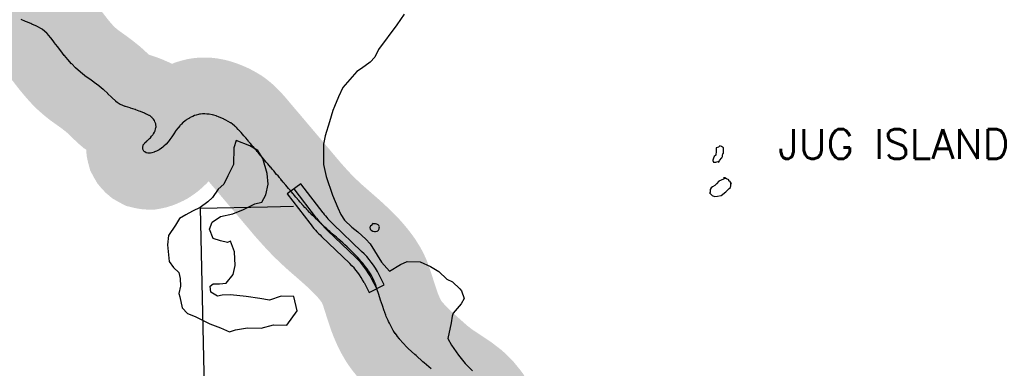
# Model space of a CAD drawing. Header units: feet. Extents: x 18803 to 104580, y -6601 to 116448.
# Tile 54 of 102: x 41313 to 50035, y 95661 to 98752. Entities that reach past the tile are written whole.
import ezdxf

# ---------------------------------------------------------------- set-up
doc = ezdxf.new("R2010")
doc.units = ezdxf.units.FT
doc.header["$LTSCALE"] = 100
doc.header["$MEASUREMENT"] = 0
for name, color, linetype in [('ELPC BOLD TITLE SHEET', 3, 'Continuous'), ('ELPC-XIST', 6, 'Continuous'), ('ELRP', 253, 'Continuous'), ('ITTW', 253, 'Continuous'), ('SL-VICINITY MAP', 2, 'Continuous')]:
    doc.layers.add(name, color=color, linetype=linetype)
doc.styles.add('L2640', font='simplex.shx', dxfattribs={"height": 264})

msp = doc.modelspace()

# ---------------------------------------------------------------- linework, layer by layer
at = {"layer": 'ELPC BOLD TITLE SHEET', "const_width": 1000}
msp.add_lwpolyline([(45451.63411869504, 95143.66703636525), (45425.38709273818, 95211.90672042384), (45424.71515124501, 95213.34647538), (45424.28569663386, 95214.23099325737), (45395.81329205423, 95270.65115784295), (45395.27885129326, 95271.65972916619), (45395.0230173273, 95272.08071660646), (45357.27947562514, 95333.00280543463), (45355.24781983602, 95335.84981946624), (45354.10563082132, 95337.3427439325), (45310.89649710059, 95390.07976039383), (45306.57240256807, 95394.78560678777), (45305.42566720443, 95395.96169105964), (45267.5177949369, 95432.60019720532), (45266.3884632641, 95433.63391261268), (45258.90526349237, 95440.11973498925), (45200.24285924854, 95485.29608928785), (45198.52343568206, 95486.51677439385), (45197.89882054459, 95486.94820562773), (45117.88527615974, 95540.7028643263), (45117.6045819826, 95540.88891771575), (45116.57871419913, 95541.55975282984), (45116.57975408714, 95541.55907278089), (45039.6251000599, 95591.88798105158), (45037.90025512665, 95593.09431667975), (45037.00435520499, 95593.74868757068), (44964.68265415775, 95648.88548944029), (44957.23550733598, 95655.13922026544), (44956.64630148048, 95655.64804288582), (44896.52595194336, 95709.03427657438), (44896.46815554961, 95709.08544992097), (44884.72070065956, 95719.456474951), (44884.48495848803, 95719.66711111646), (44824.1493172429, 95774.22786362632), (44824.11220528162, 95774.26136209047), (44814.56663088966, 95782.86173916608), (44814.29961426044, 95783.10549978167), (44755.42205974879, 95837.56541117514), (44743.63164125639, 95849.45144560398), (44742.84432837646, 95850.27569633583), (44678.30324241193, 95920.4508027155), (44678.05147718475, 95920.7276667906), (44676.77636749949, 95922.14589649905), (44657.67499031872, 95945.51511447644), (44656.85841221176, 95946.55741567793), (44655.4627492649, 95948.4168492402), (44640.66898864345, 95969.10670923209), (44640.2290661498, 95969.7378609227), (44627.05102122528, 95989.13703282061), (44625.69257260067, 95991.35992011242), (44625.29133168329, 95992.03443701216), (44612.43057650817, 96014.25342782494), (44612.28150155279, 96014.51371937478), (44602.18481013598, 96032.33162506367), (44599.84386303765, 96036.79701653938), (44599.57114823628, 96037.32896380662), (44588.0483788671, 96060.31899901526), (44587.86754776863, 96060.68555033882), (44580.16660611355, 96076.54731424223), (44576.50184373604, 96084.54993718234), (44576.21524487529, 96085.19430850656), (44560.41817051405, 96121.78479854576), (44555.80218808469, 96133.24043078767), (44555.69620104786, 96133.5068937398), (44546.36040204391, 96157.28728994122), (44546.00049212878, 96158.24998470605), (44541.98801484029, 96169.54128944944), (44525.41099516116, 96218.94086372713), (44509.68708046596, 96266.7097155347), (44494.31978863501, 96314.86421096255), (44494.31752544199, 96314.87131161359), (44494.31528073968, 96314.87834844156), (44477.81546462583, 96366.6671098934), (44477.61445400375, 96367.27533197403), (44470.17085257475, 96389.01073823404), (44457.86604883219, 96423.26803709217), (44457.15707657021, 96425.0583478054), (44453.06860637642, 96434.48513806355), (44444.12156907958, 96453.58830414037), (44435.22412978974, 96471.2037566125), (44431.75530789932, 96477.80937572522), (44430.9816733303, 96479.19839809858), (44425.05355429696, 96489.25177672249), (44414.01305682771, 96507.44052182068), (44402.60719082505, 96525.43102407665), (44399.36696288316, 96530.28870580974), (44398.55146077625, 96531.45726375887), (44390.26992044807, 96542.8076127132), (44377.54327603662, 96559.96394542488), (44364.70181258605, 96576.88338827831), (44361.22119751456, 96581.32173025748), (44360.67603900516, 96581.99935490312), (44351.44405693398, 96593.18659637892), (44337.83883653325, 96609.45580620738), (44323.61119262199, 96626.27643108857), (44321.6327872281, 96628.57480454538), (44320.99365194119, 96629.29713725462), (44309.14119758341, 96642.32980140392), (44294.39953900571, 96657.97761890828), (44280.14783287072, 96672.97992023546), (44279.42700776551, 96673.7171545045), (44279.39608012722, 96673.74785537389), (44263.52420069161, 96689.3711536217), (44247.0925761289, 96705.40773171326), (44237.16200294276, 96715.0363161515), (44237.07249791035, 96715.12281366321), (44230.17976245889, 96721.76201297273), (44212.44667118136, 96738.40149714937), (44194.29145858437, 96755.2795457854), (44194.1531079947, 96755.40752722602), (44193.8020025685, 96755.7307897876), (44193.77731203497, 96755.75345659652), (44193.75263755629, 96755.77614870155), (44174.6490841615, 96773.2983475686), (44155.70020217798, 96790.25020241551), (44148.76399207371, 96796.40326530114), (44148.52764191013, 96796.61115382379), (44136.74107105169, 96806.89044578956), (44136.61639376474, 96806.99967111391), (44118.05788197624, 96823.33170163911), (44118.03435723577, 96823.35235083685), (44118.01071886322, 96823.37313536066), (44103.16498099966, 96836.39299320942), (44102.97507897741, 96836.55839259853), (44099.83894055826, 96839.27104499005), (44099.72528874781, 96839.36975713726), (44082.10548973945, 96854.73676991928), (44082.10298706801, 96854.73895198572), (44082.10039094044, 96854.74121596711), (44064.95702766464, 96869.68702285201), (44059.90783190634, 96874.04997273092), (44048.35169445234, 96884.13444683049), (44048.26789824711, 96884.20778230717), (44032.24660482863, 96898.26943082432), (44017.34088939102, 96911.37879373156), (44016.75811553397, 96911.90234665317), (44016.48219301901, 96912.15272794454), (44001.25608597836, 96926.10849725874), (44001.19274336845, 96926.16668873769), (43985.09592585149, 96940.9885179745), (43984.92838187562, 96941.14373693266), (43974.25360068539, 96951.09384426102), (43968.09591319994, 96956.95991748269), (43968.07965537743, 96956.97537779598), (43968.06352592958, 96956.99073421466), (43950.95301906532, 96973.25221050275), (43950.75845534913, 96973.43845242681), (43933.90378685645, 96989.68841469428), (43931.86559845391, 96991.63990542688), (43917.40266095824, 97005.87910973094), (43917.0646938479, 97006.21614508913), (43900.88364002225, 97022.56095743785), (43900.50359856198, 97022.95050711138), (43891.50016026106, 97032.31535345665), (43884.55136416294, 97039.60659806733), (43884.39774434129, 97039.76874656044), (43868.91187253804, 97056.21153675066), (43868.85176310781, 97056.27550666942), (43853.80654418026, 97072.32366256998), (43852.53596740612, 97073.6708809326), (43839.34915354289, 97088.13411563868), (43839.27933736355, 97088.21089342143), (43825.27600184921, 97103.65153017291), (43825.13797762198, 97103.80452665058), (43813.61649978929, 97116.64342929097), (43811.6447548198, 97118.86582688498), (43798.64836067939, 97133.3624080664), (43798.59015791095, 97133.42747459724), (43785.78381570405, 97147.77611204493), (43785.58263191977, 97148.00329090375), (43774.17838680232, 97160.98207583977), (43772.65477636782, 97162.7499817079), (43772.34234022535, 97163.11704116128), (43759.34425737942, 97178.57866176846), (43759.18241818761, 97178.77242434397), (43746.1160788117, 97194.5178231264), (43736.86168370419, 97205.55342904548), (43733.17190696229, 97210.00099932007), (43720.65705578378, 97224.84167009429), (43708.05531490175, 97239.59977476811), (43707.99046158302, 97239.6759184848), (43698.67791495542, 97250.63748503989), (43698.56232382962, 97250.77292750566), (43695.11434234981, 97254.79474939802), (43694.95102040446, 97254.98648177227), (43682.28536839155, 97269.95139900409), (43682.05727098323, 97270.22335669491), (43669.9843372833, 97284.74895366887), (43658.78715214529, 97298.15245716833), (43658.66468394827, 97298.30132767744), (43647.75963679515, 97311.04585112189), (43647.6593138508, 97311.16355730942), (43636.50713065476, 97324.29955474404), (43636.22733299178, 97324.63283303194), (43624.71737068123, 97338.49740610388), (43624.68549519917, 97338.53585198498), (43617.61717123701, 97347.07216022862), (43617.55200204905, 97347.15065624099), (43613.09657566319, 97352.50303399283), (43601.42428735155, 97366.3618780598), (43589.13277631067, 97380.86255955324), (43576.52433199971, 97395.63876956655), (43576.48991504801, 97395.67904755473), (43576.17649990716, 97396.04545218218), (43576.15046798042, 97396.0757787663), (43576.12445359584, 97396.10614880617), (43562.68284380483, 97411.74870787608), (43562.6485144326, 97411.78871493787), (43549.25472163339, 97427.41966025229), (43549.02244590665, 97427.69337475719), (43536.1473621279, 97443.01353308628), (43536.0035419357, 97443.18363573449), (43535.80962174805, 97443.41161479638), (43535.72562749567, 97443.51070904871), (43522.47027724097, 97459.20414190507), (43509.54243606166, 97474.39354453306), (43509.48472881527, 97474.46150838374), (43496.517010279, 97489.77042718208), (43496.12076307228, 97490.23399720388), (43484.1901754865, 97504.27467033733), (43484.08918668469, 97504.3940136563), (43472.37921515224, 97518.28972291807), (43472.09639437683, 97518.62927900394), (43460.91814073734, 97532.20802574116), (43457.18805267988, 97536.64072387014), (43457.14475574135, 97536.69208651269), (43449.66615718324, 97545.54837433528), (43437.48075109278, 97559.87588383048), (43437.46237218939, 97559.89750945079), (43424.26381514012, 97575.43903868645), (43417.72524903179, 97583.05661091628), (43410.34702571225, 97591.7120985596), (43410.32800967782, 97591.73435578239), (43410.30896490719, 97591.75668037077), (43396.36567149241, 97608.0641483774), (43396.33003837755, 97608.10588299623), (43382.88975941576, 97623.87004172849), (43382.80075922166, 97623.97480641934), (43378.55560681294, 97628.98989221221), (43378.54686025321, 97629.00023636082), (43378.53786485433, 97629.01086713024), (43370.04363241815, 97639.0602090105), (43357.31614443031, 97653.91713001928), (43357.10004335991, 97654.17162506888), (43344.07069556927, 97669.65219889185), (43338.57167679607, 97676.09975191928), (43338.55844931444, 97676.11525270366), (43330.18445916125, 97685.92314715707), (43329.86314018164, 97686.30452982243), (43315.74215622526, 97703.29024514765), (43315.64068390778, 97703.41282066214), (43301.7786720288, 97720.22875729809), (43299.15474284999, 97723.34095733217), (43287.96271215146, 97736.22479947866), (43275.10796960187, 97750.81101908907), (43262.48067928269, 97764.76882795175), (43261.54301156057, 97765.77460600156), (43260.93998000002, 97766.40717668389), (43248.27694646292, 97779.39782692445), (43232.7903808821, 97794.79792707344), (43223.52640466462, 97803.63378917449), (43222.01466869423, 97804.9997799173), (43216.20372294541, 97809.97256916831), (43198.54737297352, 97824.26750829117), (43182.17126241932, 97836.68572572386), (43180.04150846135, 97838.18279199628), (43179.71698760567, 97838.3781955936), (43159.62678402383, 97850.33180041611), (43138.63165365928, 97862.00903469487), (43121.32375212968, 97870.96504452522), (43119.59858161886, 97871.7972619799), (43117.09426448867, 97872.91981008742), (43095.29925242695, 97882.15384899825), (43074.27224359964, 97890.56787581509), (43058.02843713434, 97896.63541524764), (43056.52919099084, 97897.1513537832), (43053.51248168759, 97898.10226894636), (43032.44982510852, 97904.26884997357), (43019.37873380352, 97907.70074775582), (43017.47776372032, 97908.12982859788), (42989.77040021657, 97913.37796852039), (42979.87059202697, 97914.78064587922), (42978.20970031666, 97914.96659793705), (42970.2366515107, 97915.62381192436), (42951.4282618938, 97916.50141410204), (42943.7257093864, 97916.5317625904), (42941.79627005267, 97916.4733051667), (42933.04337772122, 97915.9075577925), (42914.62640467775, 97914.3010751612), (42908.80153587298, 97913.65968983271), (42906.43613061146, 97913.29736158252), (42897.28155589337, 97911.49632659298), (42877.25848768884, 97906.37262484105), (42875.71582181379, 97905.93323912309), (42862.08228308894, 97901.65024247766), (42845.42564853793, 97894.4878093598), (42844.16920323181, 97893.91282906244), (42817.85186621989, 97881.12628974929), (42815.9037008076, 97880.08999281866), (42810.16188186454, 97876.7614773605), (42794.30540157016, 97866.08653091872), (42787.35911236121, 97861.20154190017), (42786.33009366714, 97860.44623457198), (42777.90170369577, 97853.99277814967), (42761.65194155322, 97841.00378237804), (42760.34332622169, 97839.88422906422), (42759.38253942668, 97839.0286224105), (42746.04809501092, 97826.67030099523), (42736.30985017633, 97817.07427001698), (42735.10129447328, 97815.81772091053), (42731.32086840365, 97811.6701858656), (42718.15919532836, 97795.86402601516), (42715.57443695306, 97792.5044732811), (42715.31836566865, 97792.16709264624), (42697.34774203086, 97768.1652372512), (42697.05027030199, 97767.7610049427), (42693.27217618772, 97762.5370008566), (42677.9396888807, 97740.60098186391), (42677.44784778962, 97739.87363081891), (42659.53412812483, 97712.47897258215), (42659.48586245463, 97712.40541184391), (42659.46861499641, 97712.37924500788), (42642.91524414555, 97688.52843256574), (42637.5298014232, 97681.27913595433), (42636.4266490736, 97679.89506710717), (42626.66674953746, 97668.47025149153), (42626.64887156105, 97668.44938997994), (42626.631004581, 97668.42849731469), (42610.21257874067, 97649.29036770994), (42609.68358340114, 97648.69188767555), (42609.27687328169, 97648.30611157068), (42590.11057729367, 97630.50042811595), (42581.38428392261, 97622.92028229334), (42580.14639320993, 97621.90965495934), (42569.16609810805, 97613.4910785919), (42547.70243611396, 97598.9418665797), (42544.79802520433, 97597.12898347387), (42542.10841212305, 97595.67316911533), (42524.97972106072, 97587.73101726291), (42507.08145730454, 97579.68928931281), (42504.77764335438, 97578.77183522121), (42503.1039952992, 97578.1873058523), (42483.29778427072, 97571.98716542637), (42470.25519317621, 97568.88590812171), (42466.24330270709, 97568.18072985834), (42462.36617843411, 97568.28099971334), (42449.02868875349, 97569.35554028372), (42437.21130334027, 97571.51611627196), (42432.73644166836, 97572.5888066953), (42429.89844427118, 97574.08409893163), (42420.88664713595, 97579.26885011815), (42419.05163980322, 97580.82794143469), (42413.5924195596, 97586.35571861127), (42412.47841715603, 97587.7006363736), (42407.20960731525, 97596.71814030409), (42405.70459520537, 97599.52648476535), (42404.6052267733, 97603.58256762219), (42402.34733277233, 97613.90525550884), (42402.22515608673, 97615.62961667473), (42402.42792373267, 97623.39914314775), (42402.97110460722, 97627.73092329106), (42405.23021093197, 97634.84178899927), (42407.9352972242, 97641.18353729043), (42408.03929212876, 97641.37375518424), (42415.48475736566, 97651.2769140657), (42417.03767759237, 97653.18532528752), (42422.62790553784, 97659.53709918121), (42426.65173331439, 97663.95204584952), (42428.1651986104, 97665.49612756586), (42439.3166959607, 97676.07421931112), (42439.96397665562, 97676.67025800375), (42444.56745956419, 97680.78507445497), (42445.36917574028, 97681.52825469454), (42463.66527081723, 97699.11438439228), (42470.23233429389, 97705.49174838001), (42481.23235492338, 97718.06738061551), (42492.67837301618, 97731.13011002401), (42496.48849997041, 97736.51159578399), (42498.74954191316, 97740.21089487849), (42506.93334711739, 97755.90169584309), (42511.52777431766, 97766.51097635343), (42512.81364109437, 97770.04356359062), (42515.85207539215, 97780.24091718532), (42519.52750406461, 97794.76130603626), (42520.39950182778, 97799.69405713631), (42520.71693245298, 97802.7623012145), (42520.20152577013, 97822.56498195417), (42519.91386929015, 97826.35212743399), (42518.82960067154, 97829.21914756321), (42511.00477916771, 97847.6546669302), (42506.01598359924, 97857.06124155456), (42503.63115313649, 97860.97183797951), (42497.81027254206, 97869.34278394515), (42487.59585152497, 97882.0279953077), (42485.26053274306, 97884.67485779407), (42481.76152896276, 97888.2989599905), (42467.51635194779, 97899.06105680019), (42464.02898644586, 97901.40023619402), (42460.78912381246, 97903.31828207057), (42429.2028313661, 97917.79044279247), (42428.403832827, 97918.14374822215), (42419.14710643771, 97922.09040842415), (42418.76421871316, 97922.25662409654), (42383.35786613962, 97937.90316447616), (42382.3224774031, 97938.33743727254), (42372.42027234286, 97942.2715105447), (42341.41983342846, 97953.07137910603), (42341.39291429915, 97953.08077274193), (42337.52582191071, 97954.43246686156), (42336.82350949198, 97954.6673019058), (42295.61400236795, 97967.82713345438), (42290.85725821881, 97969.32955541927), (42290.84873260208, 97969.33224666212), (42249.91406798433, 97982.24631606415), (42248.29383219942, 97982.81711672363), (42247.52875139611, 97983.11543498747), (42206.11733926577, 97999.65588176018), (42204.31030812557, 98000.44592367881), (42203.25378631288, 98001.07237017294), (42177.00409429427, 98017.34820384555), (42164.94910100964, 98027.73448517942), (42163.55752575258, 98029.00295193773), (42129.44803173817, 98061.89289619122), (42129.43451268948, 98061.90592417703), (42127.51891524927, 98063.75084903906), (42127.32846440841, 98063.93581727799), (42094.71969429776, 98095.87236969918), (42094.23829075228, 98096.33376263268), (42091.37394608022, 98099.02026159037), (42057.37285212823, 98130.17941314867), (42056.70975113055, 98130.7698661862), (42053.28340245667, 98133.73411065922), (42017.64661140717, 98162.43625922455), (42017.26599915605, 98162.7378925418), (42013.45936636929, 98165.70608799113), (41973.39499282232, 98196.29194455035), (41970.63019457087, 98198.33458398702), (41970.24546670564, 98198.61425317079), (41932.83278705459, 98225.37118011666), (41932.77379509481, 98225.41347581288), (41929.15371303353, 98228.01547312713), (41928.89839228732, 98228.19702422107), (41890.92127181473, 98254.91126827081), (41890.46952724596, 98255.23495885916), (41886.88257802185, 98257.85271062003), (41850.80627081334, 98286.68361124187), (41850.18467422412, 98287.19378656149), (41850.06190273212, 98287.30174963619), (41807.78151302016, 98324.68148599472), (41806.89894556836, 98325.49298657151), (41806.84285591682, 98325.55036417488), (41773.42758802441, 98359.82224265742), (41772.91125566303, 98360.38576617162), (41739.85798787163, 98398.17220948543), (41739.51483757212, 98398.57026307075), (41708.88497827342, 98434.72516174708), (41708.64111131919, 98435.01658144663), (41708.10599550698, 98435.66397572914), (41677.28069060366, 98475.10054234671), (41676.94555884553, 98475.53758762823), (41676.70130639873, 98475.86230954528), (41676.49991347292, 98476.12695409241), (41648.33799055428, 98512.70680105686), (41648.31862098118, 98512.73204100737), (41648.29922742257, 98512.75725843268), (41647.61920578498, 98513.64442814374), (41618.65499535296, 98550.75136335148), (41618.08519370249, 98551.47750302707), (41589.27336842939, 98590.191187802), (41588.44666463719, 98591.2493306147), (41587.04764062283, 98592.95605361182), (41556.52417011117, 98628.5486122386), (41555.74133569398, 98629.36106356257), (41553.93184010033, 98631.0812929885), (41514.89888706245, 98665.05480138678), (41514.1015693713, 98665.72588955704), (41512.78334285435, 98666.52233834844), (41467.07966628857, 98692.62958244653), (41465.01559327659, 98693.70784857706), (41456.64008576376, 98697.69092450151), (41420.75862775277, 98712.14835776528), (41410.18342442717, 98716.64561996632), (41410.04685267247, 98716.70406302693), (41372.911342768, 98732.69457865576), (41363.26330303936, 98736.98312049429), (41363.1380474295, 98737.03911618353), (41327.09074328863, 98753.24630643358), (41318.3426462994, 98757.5288177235), (41317.87127644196, 98757.76466141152), (41282.33894575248, 98775.9301512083), (41281.81245970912, 98776.1924041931), (41272.28298311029, 98780.81545881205), (41272.04929472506, 98780.93017519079), (41236.29149119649, 98798.69049506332), (41227.39642012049, 98803.25984359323), (41226.51453584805, 98803.73299773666), (41191.61933598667, 98823.26716083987), (41191.53964945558, 98823.31160982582), (41185.21410189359, 98826.82737682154), (41146.37112684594, 98847.32116780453), (41144.4637427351, 98848.3689508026), (41144.3468503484, 98848.43349282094), (41103.12753162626, 98871.30918761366), (41102.89915107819, 98871.43465010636), (41102.65687759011, 98871.56639011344), (41059.10206723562, 98894.96384483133), (41058.4093916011, 98895.3482013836), (41057.91602199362, 98895.62510318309), (41017.30271543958, 98917.9531054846), (41015.62910725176, 98918.81450093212), (40974.95942927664, 98940.8898589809), (40974.9497721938, 98940.89509468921), (40974.94021957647, 98940.90027780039), (40972.27505769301, 98942.34465531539), (40933.83362643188, 98963.5820727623), (40927.10764419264, 98967.23360541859), (40926.38687579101, 98967.61301881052), (40890.55476317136, 98985.89176411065), (40890.5294851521, 98985.90461660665), (40890.50422761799, 98985.91748688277), (40881.09682490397, 98990.69533456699), (40849.59600640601, 99007.21339937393), (40849.32170214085, 99007.35898223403), (40835.00528928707, 99015.04882392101), (40804.92179323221, 99031.89923073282)], dxfattribs=at)
at = {"layer": 'ELPC-XIST'}
msp.add_lwpolyline([(44956.64630148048, 95655.64804288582), (44896.52595194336, 95709.03427657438), (44896.46815554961, 95709.08544992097), (44884.72070065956, 95719.456474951), (44884.48495848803, 95719.66711111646), (44824.1493172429, 95774.22786362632), (44824.11220528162, 95774.26136209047), (44814.56663088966, 95782.86173916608), (44814.29961426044, 95783.10549978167), (44755.42205974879, 95837.56541117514), (44743.63164125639, 95849.45144560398), (44742.84432837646, 95850.27569633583), (44678.30324241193, 95920.4508027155), (44678.05147718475, 95920.7276667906), (44676.77636749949, 95922.14589649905), (44657.67499031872, 95945.51511447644), (44656.85841221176, 95946.55741567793), (44655.4627492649, 95948.4168492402), (44640.66898864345, 95969.10670923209), (44640.2290661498, 95969.7378609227), (44627.05102122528, 95989.13703282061), (44625.69257260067, 95991.35992011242), (44625.29133168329, 95992.03443701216), (44612.43057650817, 96014.25342782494), (44612.28150155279, 96014.51371937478), (44602.18481013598, 96032.33162506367), (44599.84386303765, 96036.79701653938), (44599.57114823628, 96037.32896380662), (44588.0483788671, 96060.31899901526), (44587.86754776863, 96060.68555033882), (44580.16660611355, 96076.54731424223), (44576.50184373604, 96084.54993718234), (44576.21524487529, 96085.19430850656), (44560.41817051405, 96121.78479854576), (44555.80218808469, 96133.24043078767), (44555.69620104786, 96133.5068937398), (44546.36040204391, 96157.28728994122), (44546.00049212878, 96158.24998470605), (44541.98801484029, 96169.54128944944), (44525.41099516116, 96218.94086372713), (44509.68708046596, 96266.7097155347), (44494.31978863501, 96314.86421096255), (44494.31752544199, 96314.87131161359), (44494.31528073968, 96314.87834844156), (44477.81546462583, 96366.6671098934), (44477.61445400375, 96367.27533197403), (44470.17085257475, 96389.01073823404), (44457.86604883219, 96423.26803709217), (44457.15707657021, 96425.0583478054), (44453.06860637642, 96434.48513806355), (44444.12156907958, 96453.58830414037), (44435.22412978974, 96471.2037566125), (44431.75530789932, 96477.80937572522), (44430.9816733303, 96479.19839809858), (44425.05355429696, 96489.25177672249), (44414.01305682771, 96507.44052182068), (44402.60719082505, 96525.43102407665), (44399.36696288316, 96530.28870580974), (44398.55146077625, 96531.45726375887), (44390.26992044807, 96542.8076127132), (44377.54327603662, 96559.96394542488), (44364.70181258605, 96576.88338827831), (44361.22119751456, 96581.32173025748), (44360.67603900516, 96581.99935490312), (44351.44405693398, 96593.18659637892), (44337.83883653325, 96609.45580620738), (44323.61119262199, 96626.27643108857), (44321.6327872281, 96628.57480454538), (44320.99365194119, 96629.29713725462), (44309.14119758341, 96642.32980140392), (44294.39953900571, 96657.97761890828), (44280.14783287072, 96672.97992023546), (44279.42700776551, 96673.7171545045), (44279.39608012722, 96673.74785537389), (44263.52420069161, 96689.3711536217), (44247.0925761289, 96705.40773171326), (44237.16200294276, 96715.0363161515), (44237.07249791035, 96715.12281366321), (44230.17976245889, 96721.76201297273), (44212.44667118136, 96738.40149714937), (44194.29145858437, 96755.2795457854), (44194.1531079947, 96755.40752722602), (44193.8020025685, 96755.7307897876), (44193.77731203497, 96755.75345659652), (44193.75263755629, 96755.77614870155), (44174.6490841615, 96773.2983475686), (44155.70020217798, 96790.25020241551), (44148.76399207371, 96796.40326530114), (44148.52764191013, 96796.61115382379), (44136.74107105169, 96806.89044578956), (44136.61639376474, 96806.99967111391), (44118.05788197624, 96823.33170163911), (44118.03435723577, 96823.35235083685), (44118.01071886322, 96823.37313536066), (44103.16498099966, 96836.39299320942), (44102.97507897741, 96836.55839259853), (44099.83894055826, 96839.27104499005), (44099.72528874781, 96839.36975713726), (44082.10548973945, 96854.73676991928), (44082.10298706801, 96854.73895198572), (44082.10039094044, 96854.74121596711), (44064.95702766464, 96869.68702285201), (44059.90783190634, 96874.04997273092), (44048.35169445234, 96884.13444683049), (44048.26789824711, 96884.20778230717), (44032.24660482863, 96898.26943082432), (44017.34088939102, 96911.37879373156), (44016.75811553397, 96911.90234665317), (44016.48219301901, 96912.15272794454), (44001.25608597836, 96926.10849725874), (44001.19274336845, 96926.16668873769), (43985.09592585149, 96940.9885179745), (43984.92838187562, 96941.14373693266), (43974.25360068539, 96951.09384426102), (43968.09591319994, 96956.95991748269), (43968.07965537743, 96956.97537779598), (43968.06352592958, 96956.99073421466), (43950.95301906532, 96973.25221050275), (43950.75845534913, 96973.43845242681), (43933.90378685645, 96989.68841469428), (43931.86559845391, 96991.63990542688), (43917.40266095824, 97005.87910973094), (43917.0646938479, 97006.21614508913), (43900.88364002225, 97022.56095743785), (43900.50359856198, 97022.95050711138), (43891.50016026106, 97032.31535345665), (43884.55136416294, 97039.60659806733), (43884.39774434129, 97039.76874656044), (43868.91187253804, 97056.21153675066), (43868.85176310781, 97056.27550666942), (43853.80654418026, 97072.32366256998), (43852.53596740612, 97073.6708809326), (43839.34915354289, 97088.13411563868), (43839.27933736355, 97088.21089342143), (43825.27600184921, 97103.65153017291), (43825.13797762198, 97103.80452665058), (43813.61649978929, 97116.64342929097), (43811.6447548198, 97118.86582688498), (43798.64836067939, 97133.3624080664), (43798.59015791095, 97133.42747459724), (43785.78381570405, 97147.77611204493), (43785.58263191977, 97148.00329090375), (43774.17838680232, 97160.98207583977), (43772.65477636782, 97162.7499817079), (43772.34234022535, 97163.11704116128), (43759.34425737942, 97178.57866176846), (43759.18241818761, 97178.77242434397), (43746.1160788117, 97194.5178231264), (43736.86168370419, 97205.55342904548), (43733.17190696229, 97210.00099932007), (43720.65705578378, 97224.84167009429), (43708.05531490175, 97239.59977476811), (43707.99046158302, 97239.6759184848), (43698.67791495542, 97250.63748503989), (43698.56232382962, 97250.77292750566), (43695.11434234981, 97254.79474939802), (43694.95102040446, 97254.98648177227), (43682.28536839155, 97269.95139900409), (43682.05727098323, 97270.22335669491), (43669.9843372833, 97284.74895366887), (43658.78715214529, 97298.15245716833), (43658.66468394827, 97298.30132767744), (43647.75963679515, 97311.04585112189), (43647.6593138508, 97311.16355730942), (43636.50713065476, 97324.29955474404), (43636.22733299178, 97324.63283303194), (43624.71737068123, 97338.49740610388), (43624.68549519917, 97338.53585198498), (43617.61717123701, 97347.07216022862), (43617.55200204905, 97347.15065624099), (43613.09657566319, 97352.50303399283), (43601.42428735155, 97366.3618780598), (43589.13277631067, 97380.86255955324), (43576.52433199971, 97395.63876956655), (43576.48991504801, 97395.67904755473), (43576.17649990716, 97396.04545218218), (43576.15046798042, 97396.0757787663), (43576.12445359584, 97396.10614880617), (43562.68284380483, 97411.74870787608), (43562.6485144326, 97411.78871493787), (43549.25472163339, 97427.41966025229), (43549.02244590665, 97427.69337475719), (43536.1473621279, 97443.01353308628), (43536.0035419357, 97443.18363573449), (43535.80962174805, 97443.41161479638), (43535.72562749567, 97443.51070904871), (43522.47027724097, 97459.20414190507), (43509.54243606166, 97474.39354453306), (43509.48472881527, 97474.46150838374), (43496.517010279, 97489.77042718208), (43496.12076307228, 97490.23399720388), (43484.1901754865, 97504.27467033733), (43484.08918668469, 97504.3940136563), (43472.37921515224, 97518.28972291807), (43472.09639437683, 97518.62927900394), (43460.91814073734, 97532.20802574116), (43457.18805267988, 97536.64072387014), (43457.14475574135, 97536.69208651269), (43449.66615718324, 97545.54837433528), (43437.48075109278, 97559.87588383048), (43437.46237218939, 97559.89750945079), (43424.26381514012, 97575.43903868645), (43417.72524903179, 97583.05661091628), (43410.34702571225, 97591.7120985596), (43410.32800967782, 97591.73435578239), (43410.30896490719, 97591.75668037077), (43396.36567149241, 97608.0641483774), (43396.33003837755, 97608.10588299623), (43382.88975941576, 97623.87004172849), (43382.80075922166, 97623.97480641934), (43378.55560681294, 97628.98989221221), (43378.54686025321, 97629.00023636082), (43378.53786485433, 97629.01086713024), (43370.04363241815, 97639.0602090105), (43357.31614443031, 97653.91713001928), (43357.10004335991, 97654.17162506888), (43344.07069556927, 97669.65219889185), (43338.57167679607, 97676.09975191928), (43338.55844931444, 97676.11525270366), (43330.18445916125, 97685.92314715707), (43329.86314018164, 97686.30452982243), (43315.74215622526, 97703.29024514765), (43315.64068390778, 97703.41282066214), (43301.7786720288, 97720.22875729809), (43299.15474284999, 97723.34095733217), (43287.96271215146, 97736.22479947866), (43275.10796960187, 97750.81101908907), (43262.48067928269, 97764.76882795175), (43261.54301156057, 97765.77460600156), (43260.93998000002, 97766.40717668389), (43248.27694646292, 97779.39782692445), (43232.7903808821, 97794.79792707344), (43223.52640466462, 97803.63378917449), (43222.01466869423, 97804.9997799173), (43216.20372294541, 97809.97256916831), (43198.54737297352, 97824.26750829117), (43182.17126241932, 97836.68572572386), (43180.04150846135, 97838.18279199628), (43179.71698760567, 97838.3781955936), (43159.62678402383, 97850.33180041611), (43138.63165365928, 97862.00903469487), (43121.32375212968, 97870.96504452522), (43119.59858161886, 97871.7972619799), (43117.09426448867, 97872.91981008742), (43095.29925242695, 97882.15384899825), (43074.27224359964, 97890.56787581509), (43058.02843713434, 97896.63541524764), (43056.52919099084, 97897.1513537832), (43053.51248168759, 97898.10226894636), (43032.44982510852, 97904.26884997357), (43019.37873380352, 97907.70074775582), (43017.47776372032, 97908.12982859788), (42989.77040021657, 97913.37796852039), (42979.87059202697, 97914.78064587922), (42978.20970031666, 97914.96659793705), (42970.2366515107, 97915.62381192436), (42951.4282618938, 97916.50141410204), (42943.7257093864, 97916.5317625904), (42941.79627005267, 97916.4733051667), (42933.04337772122, 97915.9075577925), (42914.62640467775, 97914.3010751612), (42908.80153587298, 97913.65968983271), (42906.43613061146, 97913.29736158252), (42897.28155589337, 97911.49632659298), (42877.25848768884, 97906.37262484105), (42875.71582181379, 97905.93323912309), (42862.08228308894, 97901.65024247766), (42845.42564853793, 97894.4878093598), (42844.16920323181, 97893.91282906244), (42817.85186621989, 97881.12628974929), (42815.9037008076, 97880.08999281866), (42810.16188186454, 97876.7614773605), (42794.30540157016, 97866.08653091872), (42787.35911236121, 97861.20154190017), (42786.33009366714, 97860.44623457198), (42777.90170369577, 97853.99277814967), (42761.65194155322, 97841.00378237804), (42760.34332622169, 97839.88422906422), (42759.38253942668, 97839.0286224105), (42746.04809501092, 97826.67030099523), (42736.30985017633, 97817.07427001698), (42735.10129447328, 97815.81772091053), (42731.32086840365, 97811.6701858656), (42718.15919532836, 97795.86402601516), (42715.57443695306, 97792.5044732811), (42715.31836566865, 97792.16709264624), (42697.34774203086, 97768.1652372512), (42697.05027030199, 97767.7610049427), (42693.27217618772, 97762.5370008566), (42677.9396888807, 97740.60098186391), (42677.44784778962, 97739.87363081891), (42659.53412812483, 97712.47897258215), (42659.48586245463, 97712.40541184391), (42659.46861499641, 97712.37924500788), (42642.91524414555, 97688.52843256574), (42637.5298014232, 97681.27913595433), (42636.4266490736, 97679.89506710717), (42626.66674953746, 97668.47025149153), (42626.64887156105, 97668.44938997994), (42626.631004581, 97668.42849731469), (42610.21257874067, 97649.29036770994), (42609.68358340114, 97648.69188767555), (42609.27687328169, 97648.30611157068), (42590.11057729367, 97630.50042811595), (42581.38428392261, 97622.92028229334), (42580.14639320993, 97621.90965495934), (42569.16609810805, 97613.4910785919), (42547.70243611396, 97598.9418665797), (42544.79802520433, 97597.12898347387), (42542.10841212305, 97595.67316911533), (42524.97972106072, 97587.73101726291), (42507.08145730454, 97579.68928931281), (42504.77764335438, 97578.77183522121), (42503.1039952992, 97578.1873058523), (42483.29778427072, 97571.98716542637), (42470.25519317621, 97568.88590812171), (42466.24330270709, 97568.18072985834), (42462.36617843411, 97568.28099971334), (42449.02868875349, 97569.35554028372), (42437.21130334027, 97571.51611627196), (42432.73644166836, 97572.5888066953), (42429.89844427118, 97574.08409893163), (42420.88664713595, 97579.26885011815), (42419.05163980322, 97580.82794143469), (42413.5924195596, 97586.35571861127), (42412.47841715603, 97587.7006363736), (42407.20960731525, 97596.71814030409), (42405.70459520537, 97599.52648476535), (42404.6052267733, 97603.58256762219), (42402.34733277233, 97613.90525550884), (42402.22515608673, 97615.62961667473), (42402.42792373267, 97623.39914314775), (42402.97110460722, 97627.73092329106), (42405.23021093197, 97634.84178899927), (42407.9352972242, 97641.18353729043), (42408.03929212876, 97641.37375518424), (42415.48475736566, 97651.2769140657), (42417.03767759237, 97653.18532528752), (42422.62790553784, 97659.53709918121), (42426.65173331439, 97663.95204584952), (42428.1651986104, 97665.49612756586), (42439.3166959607, 97676.07421931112), (42439.96397665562, 97676.67025800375), (42444.56745956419, 97680.78507445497), (42445.36917574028, 97681.52825469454), (42463.66527081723, 97699.11438439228), (42470.23233429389, 97705.49174838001), (42481.23235492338, 97718.06738061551), (42492.67837301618, 97731.13011002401), (42496.48849997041, 97736.51159578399), (42498.74954191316, 97740.21089487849), (42506.93334711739, 97755.90169584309), (42511.52777431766, 97766.51097635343), (42512.81364109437, 97770.04356359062), (42515.85207539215, 97780.24091718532), (42519.52750406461, 97794.76130603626), (42520.39950182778, 97799.69405713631), (42520.71693245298, 97802.7623012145), (42520.20152577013, 97822.56498195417), (42519.91386929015, 97826.35212743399), (42518.82960067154, 97829.21914756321), (42511.00477916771, 97847.6546669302), (42506.01598359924, 97857.06124155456), (42503.63115313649, 97860.97183797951), (42497.81027254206, 97869.34278394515), (42487.59585152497, 97882.0279953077), (42485.26053274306, 97884.67485779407), (42481.76152896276, 97888.2989599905), (42467.51635194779, 97899.06105680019), (42464.02898644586, 97901.40023619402), (42460.78912381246, 97903.31828207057), (42429.2028313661, 97917.79044279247), (42428.403832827, 97918.14374822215), (42419.14710643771, 97922.09040842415), (42418.76421871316, 97922.25662409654), (42383.35786613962, 97937.90316447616), (42382.3224774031, 97938.33743727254), (42372.42027234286, 97942.2715105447), (42341.41983342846, 97953.07137910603), (42341.39291429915, 97953.08077274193), (42337.52582191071, 97954.43246686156), (42336.82350949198, 97954.6673019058), (42295.61400236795, 97967.82713345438), (42290.85725821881, 97969.32955541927), (42290.84873260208, 97969.33224666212), (42249.91406798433, 97982.24631606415), (42248.29383219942, 97982.81711672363), (42247.52875139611, 97983.11543498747), (42206.11733926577, 97999.65588176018), (42204.31030812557, 98000.44592367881), (42203.25378631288, 98001.07237017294), (42177.00409429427, 98017.34820384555), (42164.94910100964, 98027.73448517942), (42163.55752575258, 98029.00295193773), (42129.44803173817, 98061.89289619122), (42129.43451268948, 98061.90592417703), (42127.51891524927, 98063.75084903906), (42127.32846440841, 98063.93581727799), (42094.71969429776, 98095.87236969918), (42094.23829075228, 98096.33376263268), (42091.37394608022, 98099.02026159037), (42057.37285212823, 98130.17941314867), (42056.70975113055, 98130.7698661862), (42053.28340245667, 98133.73411065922), (42017.64661140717, 98162.43625922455), (42017.26599915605, 98162.7378925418), (42013.45936636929, 98165.70608799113), (41973.39499282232, 98196.29194455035), (41970.63019457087, 98198.33458398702), (41970.24546670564, 98198.61425317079), (41932.83278705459, 98225.37118011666), (41932.77379509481, 98225.41347581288), (41929.15371303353, 98228.01547312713), (41928.89839228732, 98228.19702422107), (41890.92127181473, 98254.91126827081), (41890.46952724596, 98255.23495885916), (41886.88257802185, 98257.85271062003), (41850.80627081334, 98286.68361124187), (41850.18467422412, 98287.19378656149), (41850.06190273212, 98287.30174963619), (41807.78151302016, 98324.68148599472), (41806.89894556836, 98325.49298657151), (41806.84285591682, 98325.55036417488), (41773.42758802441, 98359.82224265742), (41772.91125566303, 98360.38576617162), (41739.85798787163, 98398.17220948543), (41739.51483757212, 98398.57026307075), (41708.88497827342, 98434.72516174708), (41708.64111131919, 98435.01658144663), (41708.10599550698, 98435.66397572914), (41677.28069060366, 98475.10054234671), (41676.94555884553, 98475.53758762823), (41676.70130639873, 98475.86230954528), (41676.49991347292, 98476.12695409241), (41648.33799055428, 98512.70680105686), (41648.31862098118, 98512.73204100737), (41648.29922742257, 98512.75725843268), (41647.61920578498, 98513.64442814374), (41618.65499535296, 98550.75136335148), (41618.08519370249, 98551.47750302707), (41589.27336842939, 98590.191187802), (41588.44666463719, 98591.2493306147), (41587.04764062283, 98592.95605361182), (41556.52417011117, 98628.5486122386), (41555.74133569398, 98629.36106356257), (41553.93184010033, 98631.0812929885), (41514.89888706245, 98665.05480138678), (41514.1015693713, 98665.72588955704), (41512.78334285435, 98666.52233834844), (41467.07966628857, 98692.62958244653), (41465.01559327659, 98693.70784857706), (41456.64008576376, 98697.69092450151), (41420.75862775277, 98712.14835776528), (41410.18342442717, 98716.64561996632), (41410.04685267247, 98716.70406302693), (41372.911342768, 98732.69457865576), (41363.26330303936, 98736.98312049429), (41363.1380474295, 98737.03911618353), (41327.09074328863, 98753.24630643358)], dxfattribs=at)
at = {"layer": 'ELRP'}
for p, q in [((43802.30327445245, 97297.88688453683), (43683.21511120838, 97206.68376301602)), ((44000.74302625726, 97038.7748589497), (43802.30327445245, 97297.88688453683)), ((43683.21511120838, 97206.68376301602), (43881.65486301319, 96947.57173742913)), ((43941.19894463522, 96993.17329818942), (43742.75919283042, 97252.2853237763)), ((44341.54731342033, 96698.29971062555), (44091.01985835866, 96938.00304218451)), ((43987.32101564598, 96829.6215399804), (44237.84847070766, 96589.91820842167)), ((44289.697892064, 96644.10895952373), (44039.17043700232, 96883.81229108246)), ((44542.81550924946, 96402.53431010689), (44496.72645521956, 96491.28000915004)), ((44363.60790665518, 96422.14642810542), (44409.69696068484, 96333.40072906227)), ((44409.69696068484, 96333.40072906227), (44542.81550924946, 96402.53431010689)), ((44476.25623496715, 96367.96751958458), (44430.16718093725, 96456.71321862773))]:
    msp.add_line(p, q, dxfattribs=at)
msp.add_lwpolyline([(46268.90800000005, 94370.98200000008), (42977.71194750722, 94294.69785711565), (42913.15794447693, 97079.80983337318), (43508.97791949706, 97093.61989372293), (43737.93642595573, 97098.92674969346)], dxfattribs=at)
for centre, radius, start, end in [((44699.33800948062, 97573.79061041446), 954.9300000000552, 217.4465318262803, 226.2648651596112), ((44699.33800947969, 97573.790610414), 879.9299999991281, 217.446531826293, 226.2648651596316), ((44699.33800948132, 97573.79061041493), 1029.930000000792, 217.4465318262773, 226.264865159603), ((43794.57048439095, 96126.62341366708), 716.1999999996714, 27.44458738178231, 46.26486515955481), ((43794.57048439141, 96126.62341366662), 791.1999999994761, 27.44458738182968, 46.26486515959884), ((43794.57048439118, 96126.62341366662), 641.1999999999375, 27.44458738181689, 46.2648651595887)]:
    msp.add_arc(centre, radius, start, end, dxfattribs=at)
at = {"layer": 'SL-VICINITY MAP'}
for points in [[(44719.75002666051, 98799.5272123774), (44653.40831073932, 98706.6898845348), (44490.06973305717, 98487.7578698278), (44459.90619359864, 98418.41460545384), (44418.73246512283, 98375.16082618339), (44340.7782698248, 98318.24778965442), (44299.33336763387, 98291.39600118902), (44176.28325282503, 98151.79795023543), (44136.0424637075, 98069.18349296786), (44101.22935770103, 97983.3667271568), (44086.36825445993, 97947.05770864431), (44057.27194139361, 97844.91809046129), (44018.02970150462, 97722.94390867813), (44004.36397710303, 97647.27802606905), (44003.70554017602, 97466.80320931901), (44027.4072364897, 97362.14969162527), (44084.7540593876, 97195.64258134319), (44132.32447205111, 97084.86253105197), (44157.5668755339, 97026.07904420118), (44190.93776110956, 96974.06502519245), (44255.81318589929, 96912.66528676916), (44309.54413463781, 96870.79070926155), (44380.20809682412, 96806.19390639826), (44418.32389646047, 96764.09240181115), (44517.71177732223, 96601.47743932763), (44588.33679998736, 96523.75532526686), (44687.58139815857, 96580.97776448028), (44745.03510867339, 96608.0622008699), (44861.11383784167, 96606.46792811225), (44951.75033855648, 96565.12968035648), (45027.24582808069, 96520.29020961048), (45097.56380480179, 96452.40719238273), (45145.7091803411, 96426.85737420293), (45210.5846051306, 96365.45763577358), (45227.0286118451, 96349.2906765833), (45249.97626229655, 96280.71925032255), (45224.9902356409, 96234.41953242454), (45153.19109896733, 96151.34645362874), (45143.33734926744, 96124.95376343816), (45134.35399634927, 96065.76185900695), (45106.05940290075, 95924.25965587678), (45139.29600144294, 95865.68131269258), (45199.63207601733, 95777.9661155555), (45259.77745556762, 95703.37289245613), (45325.12701826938, 95638.69885811)], [(47546.45490471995, 97616.72378712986), (47530.1062455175, 97626.32975930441), (47514.23172422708, 97632.66143555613), (47503.71314159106, 97622.66501531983), (47482.87894051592, 97615.79986974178), (47483.68679472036, 97589.56211925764), (47483.92516350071, 97573.15965171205), (47479.14744450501, 97563.24666054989), (47479.33813952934, 97550.12468651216), (47463.89881662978, 97540.05675564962), (47458.78998099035, 97523.57657988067), (47454.10760950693, 97507.10260170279), (47453.95845365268, 97503.81924776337), (47459.74085646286, 97487.49734886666), (47470.40246036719, 97487.6522885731), (47480.86723466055, 97487.80436786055), (47496.55106092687, 97494.59466564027), (47507.30801234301, 97488.18861833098), (47512.41684798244, 97504.66879410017), (47532.97987534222, 97527.93593048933), (47537.75759433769, 97537.84892165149), (47537.61457306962, 97547.69040217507), (47542.2969445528, 97564.16438035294), (47547.61134403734, 97564.24161184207), (47546.45490471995, 97616.72378712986)], [(47569.22699039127, 97347.99744349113), (47506.45888039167, 97320.83577561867), (47485.86304809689, 97297.56816248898), (47470.51907270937, 97280.93924460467), (47449.76535032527, 97270.794082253), (47439.24676768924, 97260.7976620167), (47429.16951803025, 97247.52646912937), (47429.31253929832, 97237.6849885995), (47429.55090807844, 97221.28252105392), (47424.67784157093, 97217.93051691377), (47430.12039350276, 97211.44723811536), (47446.38243942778, 97191.99644825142), (47467.80099474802, 97185.74534064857), (47494.07774775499, 97186.1272074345), (47525.54074779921, 97193.14681598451), (47566.89030247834, 97226.55959146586), (47598.0195862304, 97256.54265457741), (47608.1921834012, 97263.25286045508), (47613.26821410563, 97279.7325594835), (47612.58851234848, 97299.4097996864), (47617.90291183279, 97299.48703116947), (47607.00293914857, 97315.73455900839), (47596.04915812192, 97322.1377458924), (47596.10296646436, 97331.98208684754), (47574.63673738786, 97341.51368795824), (47558.51771273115, 97351.12299729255), (47547.85610882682, 97350.96805758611), (47569.22699039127, 97347.99744349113)], [(44439.91188197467, 96944.87137712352), (44426.60181256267, 96928.27201696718), (44420.08849930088, 96924.89617594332), (44418.59127381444, 96915.03085854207), (44415.63576236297, 96908.42553493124), (44417.26987453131, 96895.32453734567), (44426.82791217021, 96885.61988050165), (44442.12681344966, 96875.99865272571), (44454.4763378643, 96872.89693580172), (44464.74428254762, 96873.04615465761), (44478.21224204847, 96876.52306404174), (44485.54567868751, 96879.91082350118), (44491.42082936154, 96886.55857675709), (44496.59220757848, 96896.47728876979), (44498.28626267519, 96906.34546659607), (44499.38982894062, 96916.20506315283), (44495.34302039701, 96925.98981191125), (44488.48985625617, 96932.45259099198), (44477.73290484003, 96938.85863830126), (44465.7770396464, 96941.9660760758), (44458.82239340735, 96941.8650077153), (44448.16078950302, 96941.71006800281), (44439.91188197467, 96944.87137712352)]]:
    msp.add_lwpolyline(points, dxfattribs=at)
msp.add_lwpolyline([(43229.96583888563, 97679.55986174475), (43210.26325320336, 97615.90215532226), (43208.25343331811, 97468.19804769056), (43157.71274351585, 97367.03656282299), (43122.41542370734, 97292.5323605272), (43070.59103935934, 97249.35846645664), (43019.46569645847, 97174.55313094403), (42978.07554800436, 97136.85032540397), (42910.53938174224, 97088.1037322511), (42842.653331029, 97055.17275575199), (42785.31858390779, 97022.4415293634), (42727.98360411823, 96989.71017014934), (42692.33369545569, 96931.01814400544), (42631.00268280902, 96840.19318148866), (42622.31325851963, 96755.6385017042), (42636.12416977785, 96608.21465471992), (42674.2199483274, 96556.19049330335), (42722.75163156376, 96509.63812005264), (42734.46804664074, 96457.11346474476), (42735.98181347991, 96388.57095447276), (42721.55093053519, 96325.0005388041), (42732.80173828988, 96293.56477930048), (42750.7261283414, 96198.95678377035), (42799.37604374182, 96147.12877982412), (42868.54863444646, 96122.06377404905), (42996.69221117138, 96055.91508648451), (43092.48036542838, 96020.80337947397), (43172.44046103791, 95985.39170857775), (43224.85315095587, 96002.2093674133), (43330.02838152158, 96020.02599689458), (43451.49936101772, 96017.05081207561), (43561.71732570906, 96045.5131016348), (43677.91241220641, 96042.43805326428), (43770.08041327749, 96170.78409873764), (43740.89419207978, 96296.82978493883), (43629.97748970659, 96300.00430979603), (43525.15473833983, 96266.3701043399), (43440.38567642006, 96280.58955222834), (43318.56722108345, 96299.38220802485), (43181.03770879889, 96312.6024077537), (43107.17200093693, 96311.20365207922), (43065.19623982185, 96299.85912587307), (43006.34303873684, 96335.66834909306), (42999.90136838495, 96388.2941094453), (43025.81547695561, 96409.88382697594), (43083.85225791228, 96410.98289099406), (43141.77248240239, 96417.3544863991), (43203.45243623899, 96492.36845783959), (43222.80688336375, 96571.85465492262), (43214.84798891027, 96693.01877253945), (43181.09283069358, 96787.31982997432), (43154.94645481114, 96776.27574165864), (43091.28560137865, 96790.89323323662), (43027.50841821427, 96810.7828606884), (42993.98823214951, 96894.5376842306), (43018.96881302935, 96958.30241881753), (43091.78123464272, 97007.1499314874), (43202.10705063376, 97030.33672072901), (43296.25520870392, 97069.0396254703), (43395.44533974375, 97118.3862112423), (43458.40480793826, 97135.40135773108), (43493.93432966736, 97199.36388992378), (43512.93563654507, 97294.65686726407), (43505.55814333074, 97389.448652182), (43465.70959033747, 97520.54060532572), (43421.87030218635, 97593.54299898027), (43352.35388930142, 97634.41568776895)], close=True, dxfattribs=at)

# ---------------------------------------------------------------- texts
at = {"layer": 'ITTW', "style": 'L2640'}
msp.add_text('JUG ISLAND', height=264, dxfattribs=at).set_placement((48032.22351298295, 97517.71899976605))

doc.saveas('drawing.dxf')
